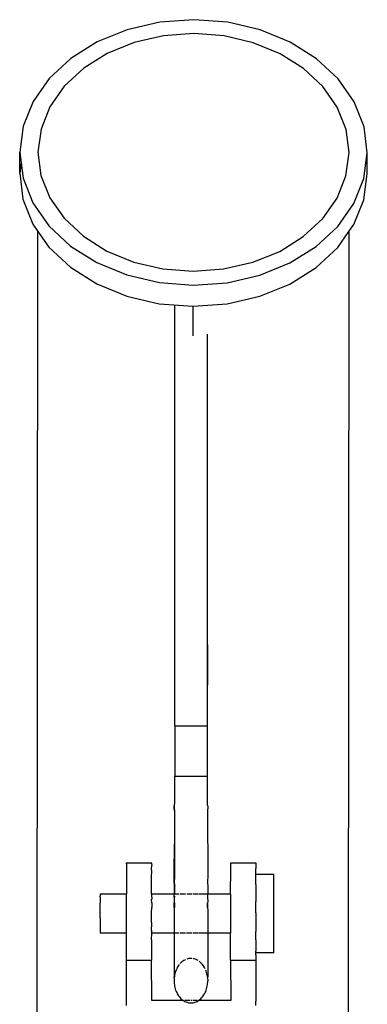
# Model space of a CAD drawing. Extents: x -136 to 122, y -103 to 87.
# Tile 7 of 8: x -6.93 to -4.28, y 79.79 to 87.31. Entities that reach past the tile are written whole.
import ezdxf

# ---------------------------------------------------------------- set-up
doc = ezdxf.new("R2010")
doc.units = 0
doc.header["$MEASUREMENT"] = 0
doc.layers.get('0').update_dxf_attribs({"linetype": 'CONTINUOUS'})

msp = doc.modelspace()

# ---------------------------------------------------------------- linework, layer by layer
for p, q in [((-5.8613, 87.2913), (-6.1104, 87.2339)), ((-5.6024, 87.3104), (-5.8613, 87.2913)), ((-5.3436, 87.2905), (-5.6024, 87.3104)), ((-5.0948, 87.2324), (-5.3436, 87.2905)), ((-6.1104, 87.2339), (-6.34, 87.1406)), ((-5.6026, 87.2038), (-5.8343, 87.1867)), ((-5.371, 87.186), (-5.6026, 87.2038)), ((-4.8656, 87.1383), (-5.0948, 87.2324)), ((-6.34, 87.1406), (-6.5413, 87.0147)), ((-6.0572, 87.1354), (-6.2627, 87.0518)), ((-5.8343, 87.1867), (-6.0572, 87.1354)), ((-5.1483, 87.134), (-5.371, 87.186)), ((-4.9432, 87.0499), (-5.1483, 87.134)), ((-4.6647, 87.0119), (-4.8656, 87.1383)), ((-6.2627, 87.0518), (-6.4428, 86.9392)), ((-4.7635, 86.9367), (-4.9432, 87.0499)), ((-6.5413, 87.0147), (-6.7066, 86.8613)), ((-4.5, 86.858), (-4.6647, 87.0119)), ((-6.4428, 86.9392), (-6.5908, 86.8019)), ((-4.6161, 86.7989), (-4.7635, 86.9367)), ((-6.7066, 86.8613), (-6.8296, 86.6861)), ((-4.3777, 86.6825), (-4.5, 86.858)), ((-6.5908, 86.8019), (-6.7008, 86.6452)), ((-4.5066, 86.6419), (-4.6161, 86.7989)), ((-6.8296, 86.6861), (-6.9054, 86.496)), ((-4.3026, 86.4921), (-4.3777, 86.6825)), ((-6.7008, 86.6452), (-6.7687, 86.475)), ((-4.4394, 86.4715), (-4.5066, 86.6419)), ((-6.9054, 86.496), (-6.9313, 86.2982)), ((-6.7687, 86.475), (-6.7919, 86.298)), ((-4.4169, 86.2944), (-4.4394, 86.4715)), ((-4.2775, 86.2942), (-4.3026, 86.4921)), ((-6.9315, 86.137), (-6.9313, 86.2982)), ((-6.9313, 86.2982), (-6.921, 86.2169)), ((-6.7919, 86.298), (-6.7694, 86.1209)), ((-4.4401, 86.1174), (-4.4169, 86.2944)), ((-4.3034, 86.0964), (-4.2775, 86.2942)), ((-4.2776, 86.133), (-4.2775, 86.2942)), ((-6.921, 86.2169), (-6.9315, 86.137)), ((-6.921, 86.2169), (-6.9062, 86.1003)), ((-6.9315, 86.137), (-6.9064, 85.9391)), ((-6.9062, 86.1003), (-6.8311, 85.9099)), ((-6.7694, 86.1209), (-6.7022, 85.9505)), ((-4.508, 85.9472), (-4.4401, 86.1174)), ((-4.3793, 85.9062), (-4.3034, 86.0964)), ((-4.3035, 85.9352), (-4.2776, 86.133)), ((-6.9064, 85.9391), (-6.8312, 85.7487)), ((-6.7022, 85.9505), (-6.5928, 85.7934)), ((-4.618, 85.7904), (-4.508, 85.9472)), ((-4.3794, 85.745), (-4.3035, 85.9352)), ((-6.8311, 85.9099), (-6.7088, 85.7344)), ((-4.5022, 85.7311), (-4.3793, 85.9062)), ((-6.5928, 85.7934), (-6.4453, 85.6556)), ((-4.766, 85.6531), (-4.618, 85.7904)), ((-6.8312, 85.7487), (-6.7924, 85.693)), ((-6.8027, 73.8381), (-6.7924, 85.693)), ((-6.7924, 85.693), (-6.7089, 85.5732)), ((-6.7088, 85.7344), (-6.5441, 85.5804)), ((-4.6675, 85.5776), (-4.5022, 85.7311)), ((-4.5024, 85.5699), (-4.4174, 85.6908)), ((-4.4174, 85.6908), (-4.4276, 73.9696)), ((-4.4174, 85.6908), (-4.3794, 85.745)), ((-6.4453, 85.6556), (-6.2656, 85.5425)), ((-4.9461, 85.5405), (-4.766, 85.6531)), ((-6.7089, 85.5732), (-6.5442, 85.4192)), ((-6.5441, 85.5804), (-6.3432, 85.454)), ((-6.2656, 85.5425), (-6.0605, 85.4583)), ((-5.1516, 85.4569), (-4.9461, 85.5405)), ((-4.8689, 85.4518), (-4.6675, 85.5776)), ((-4.6677, 85.4164), (-4.5024, 85.5699)), ((-6.5442, 85.4192), (-6.3434, 85.2928)), ((-6.3432, 85.454), (-6.114, 85.3599)), ((-6.0605, 85.4583), (-5.8378, 85.4063)), ((-5.8378, 85.4063), (-5.6062, 85.3885)), ((-5.6062, 85.3885), (-5.3745, 85.4056)), ((-5.3745, 85.4056), (-5.1516, 85.4569)), ((-5.0984, 85.3584), (-4.8689, 85.4518)), ((-4.869, 85.2906), (-4.6677, 85.4164)), ((-6.114, 85.3599), (-5.8652, 85.3019)), ((-5.3475, 85.3011), (-5.0984, 85.3584)), ((-6.3434, 85.2928), (-6.1142, 85.1987)), ((-5.8652, 85.3019), (-5.6064, 85.282)), ((-5.6064, 85.282), (-5.3475, 85.3011)), ((-5.0986, 85.1972), (-4.869, 85.2906)), ((-6.1142, 85.1987), (-5.8654, 85.1406)), ((-5.3476, 85.1399), (-5.0986, 85.1972)), ((-5.8654, 85.1406), (-5.6065, 85.1208)), ((-5.7466, 84.9101), (-5.7467, 85.1315)), ((-5.6066, 84.8953), (-5.6068, 85.1208)), ((-5.6065, 85.1208), (-5.3476, 85.1399)), ((-5.7473, 81.9154), (-5.7466, 84.9101)), ((-5.4973, 81.9154), (-5.4966, 84.9067)), ((-5.4973, 81.9154), (-5.4948, 82.5336)), ((-5.7473, 81.9154), (-5.4973, 81.9154)), ((-5.7473, 81.9154), (-5.7473, 81.5303)), ((-5.4973, 81.5303), (-5.4973, 81.9154)), ((-5.7453, 81.8102), (-5.7452, 81.8456)), ((-5.7454, 81.6721), (-5.7453, 81.7054)), ((-5.7454, 81.6096), (-5.7454, 81.64)), ((-5.7455, 81.5303), (-5.7454, 81.5545)), ((-5.7473, 81.5303), (-5.7455, 81.5303)), ((-5.7471, 81.32), (-5.7473, 81.5303)), ((-5.7455, 81.5303), (-5.4973, 81.5303)), ((-5.4971, 81.3075), (-5.4973, 81.5303)), ((-5.7506, 81.2744), (-5.7532, 80.7538)), ((-5.7529, 81.2921), (-5.7526, 81.298)), ((-5.7526, 81.2861), (-5.7529, 81.2921)), ((-5.7526, 81.298), (-5.7518, 81.304)), ((-5.7518, 81.2802), (-5.7526, 81.2861)), ((-5.7518, 81.304), (-5.7506, 81.3098)), ((-5.7506, 81.2744), (-5.7518, 81.2802)), ((-5.7506, 81.3098), (-5.7488, 81.3156)), ((-5.7488, 81.2686), (-5.7506, 81.2744)), ((-5.7488, 81.3156), (-5.7471, 81.32)), ((-5.7488, 81.2686), (-5.7488, 81.3156)), ((-5.7471, 81.2642), (-5.7488, 81.2686)), ((-5.7467, 80.7521), (-5.7471, 81.2642)), ((-5.4971, 81.3075), (-5.4963, 81.3039)), ((-5.4963, 81.2802), (-5.4971, 81.2766)), ((-5.4971, 81.2766), (-5.4956, 80.7538)), ((-5.4963, 81.3039), (-5.4956, 81.298)), ((-5.4955, 81.2861), (-5.4963, 81.2802)), ((-5.4956, 81.298), (-5.4953, 81.2921)), ((-5.4953, 81.2921), (-5.4955, 81.2861)), ((-5.7522, 80.7302), (-5.7521, 80.8904)), ((-5.7514, 80.7361), (-5.7513, 80.8963)), ((-5.7514, 80.7123), (-5.7513, 80.8726)), ((-5.7502, 80.7419), (-5.7501, 80.9022)), ((-5.7484, 80.7477), (-5.7483, 80.908)), ((-6.1159, 80.8248), (-6.1161, 80.63)), ((-6.1157, 80.8488), (-6.1159, 80.8248)), ((-6.1158, 80.86), (-6.1158, 80.8682)), ((-6.1158, 80.8682), (-5.9238, 80.8682)), ((-6.1158, 80.86), (-6.1157, 80.8488)), ((-5.924, 80.765), (-5.9237, 80.8032)), ((-5.9239, 80.86), (-5.9238, 80.8682)), ((-5.9239, 80.86), (-5.9237, 80.8488)), ((-5.9239, 80.8248), (-5.9237, 80.8488)), ((-5.9237, 80.8032), (-5.9239, 80.8248)), ((-5.3208, 80.6299), (-5.3206, 80.8247)), ((-5.3206, 80.8247), (-5.3204, 80.8488)), ((-5.3205, 80.8681), (-5.1285, 80.8681)), ((-5.3204, 80.8488), (-5.3205, 80.8681)), ((-5.1285, 80.8681), (-5.1286, 80.8599)), ((-5.1286, 80.8599), (-5.1284, 80.8487)), ((-5.1284, 80.8487), (-5.1286, 80.8247)), ((-5.1284, 80.8032), (-5.1286, 80.8247)), ((-5.1284, 80.7796), (-5.1284, 80.8032)), ((-5.9241, 80.6847), (-5.924, 80.765)), ((-5.7532, 80.7538), (-5.7514, 80.7361)), ((-5.7522, 80.7302), (-5.7524, 80.7242)), ((-5.7524, 80.7242), (-5.7522, 80.7183)), ((-5.7514, 80.7361), (-5.7522, 80.7302)), ((-5.7502, 80.7419), (-5.7514, 80.7361)), ((-5.7484, 80.7477), (-5.7502, 80.7419)), ((-5.7467, 80.7521), (-5.7484, 80.7477)), ((-5.7484, 80.7007), (-5.7484, 80.7477)), ((-5.4956, 80.7538), (-5.4967, 80.7396)), ((-5.4959, 80.7361), (-5.4967, 80.7396)), ((-5.4951, 80.7301), (-5.4959, 80.7361)), ((-5.4949, 80.7242), (-5.4951, 80.7301)), ((-5.4951, 80.7182), (-5.4949, 80.7242)), ((-5.1287, 80.7649), (-5.1286, 80.7736)), ((-5.1286, 80.7475), (-5.1287, 80.7649)), ((-5.1287, 80.7032), (-5.1286, 80.7475)), ((-5.1286, 80.7736), (-5.1284, 80.7796)), ((-4.9914, 80.7796), (-5.1284, 80.7796)), ((-4.9916, 80.7032), (-4.9913, 80.7315)), ((-4.9915, 80.7736), (-4.9914, 80.7796)), ((-4.9914, 80.7653), (-4.9915, 80.7736)), ((-4.9915, 80.7475), (-4.9914, 80.7653)), ((-4.9913, 80.7315), (-4.9915, 80.7475)), ((-5.9239, 80.63), (-5.9241, 80.6847)), ((-5.7532, 80.6967), (-5.7533, 80.63)), ((-5.7514, 80.7123), (-5.7532, 80.6967)), ((-5.7522, 80.7183), (-5.7514, 80.7123)), ((-5.7514, 80.7123), (-5.7501, 80.7065)), ((-5.7501, 80.7065), (-5.7484, 80.7007)), ((-5.7484, 80.7007), (-5.7466, 80.6963)), ((-5.7466, 80.63), (-5.7466, 80.6963)), ((-5.4967, 80.7087), (-5.4959, 80.7123)), ((-5.4967, 80.7087), (-5.4957, 80.6967)), ((-5.4959, 80.7123), (-5.4951, 80.7182)), ((-5.4957, 80.6967), (-5.4957, 80.6358)), ((-5.1287, 80.7032), (-5.1288, 80.6846)), ((-5.1288, 80.6846), (-5.1287, 80.6437)), ((-4.9913, 80.6806), (-4.9916, 80.7032)), ((-4.9916, 80.6437), (-4.9913, 80.6806)), ((-6.3161, 80.5918), (-6.3162, 80.562)), ((-6.3161, 80.63), (-6.3161, 80.627)), ((-6.1161, 80.63), (-6.3161, 80.63)), ((-6.3161, 80.627), (-6.3161, 80.6139)), ((-6.316, 80.6059), (-6.3161, 80.6139)), ((-6.316, 80.6059), (-6.3161, 80.5918)), ((-6.1161, 80.3305), (-6.1161, 80.63)), ((-5.9241, 80.5893), (-5.9238, 80.5918)), ((-5.9236, 80.562), (-5.9241, 80.5893)), ((-5.9239, 80.63), (-5.9236, 80.6269)), ((-5.7533, 80.63), (-5.9239, 80.63)), ((-5.9236, 80.6059), (-5.9238, 80.5918)), ((-5.9236, 80.6059), (-5.9236, 80.6269)), ((-5.7466, 80.63), (-5.7533, 80.63)), ((-5.7525, 80.6269), (-5.7533, 80.63)), ((-5.7525, 80.6059), (-5.7533, 80.572)), ((-5.7533, 80.572), (-5.7525, 80.562)), ((-5.7525, 80.6059), (-5.7525, 80.6269)), ((-5.7127, 80.63), (-5.7466, 80.63)), ((-5.7466, 80.6269), (-5.7466, 80.63)), ((-5.7466, 80.6059), (-5.7466, 80.6139)), ((-5.6644, 80.63), (-5.7067, 80.63)), ((-5.6165, 80.6299), (-5.6566, 80.63)), ((-5.5698, 80.6299), (-5.6085, 80.6299)), ((-5.5158, 80.6299), (-5.5625, 80.6299)), ((-5.4966, 80.6299), (-5.5117, 80.6299)), ((-5.4957, 80.6358), (-5.4966, 80.6299)), ((-5.4949, 80.6269), (-5.4966, 80.6299)), ((-5.4966, 80.6299), (-5.4966, 80.6059)), ((-5.3208, 80.6299), (-5.4966, 80.6299)), ((-5.4966, 80.6059), (-5.4957, 80.572)), ((-5.4957, 80.572), (-5.4965, 80.562)), ((-5.495, 80.6059), (-5.4949, 80.6139)), ((-5.3208, 80.6299), (-5.3208, 80.3305)), ((-5.1287, 80.6437), (-5.1288, 80.5893)), ((-5.1288, 80.5893), (-5.1288, 80.5731)), ((-5.1288, 80.4961), (-5.1288, 80.5731)), ((-4.9913, 80.6161), (-4.9916, 80.6437)), ((-4.9916, 80.5731), (-4.9913, 80.6161)), ((-4.9913, 80.5423), (-4.9916, 80.5731)), ((-6.316, 80.5482), (-6.3162, 80.562)), ((-6.3162, 80.5267), (-6.316, 80.5482)), ((-6.3162, 80.4492), (-6.3162, 80.5267)), ((-5.924, 80.4882), (-5.9235, 80.5267)), ((-5.9236, 80.562), (-5.9238, 80.5482)), ((-5.9238, 80.5482), (-5.9235, 80.5267)), ((-5.7526, 80.5267), (-5.7533, 80.5066)), ((-5.7533, 80.5066), (-5.7533, 80.3755)), ((-5.7526, 80.5267), (-5.7525, 80.562)), ((-5.7465, 80.5267), (-5.7465, 80.562)), ((-5.4965, 80.5267), (-5.4965, 80.562)), ((-5.4965, 80.5267), (-5.4957, 80.5066)), ((-5.4957, 80.5066), (-5.4958, 80.3755)), ((-5.495, 80.5267), (-5.495, 80.562)), ((-5.1288, 80.4854), (-5.1288, 80.4961)), ((-4.9917, 80.4961), (-4.9913, 80.5423)), ((-4.9913, 80.4642), (-4.9917, 80.4961)), ((-6.3162, 80.4492), (-6.316, 80.4123)), ((-5.9242, 80.4854), (-5.924, 80.4882)), ((-5.9239, 80.4123), (-5.9242, 80.4854)), ((-5.1288, 80.4854), (-5.1288, 80.4181)), ((-4.9917, 80.4181), (-4.9913, 80.4642)), ((-6.316, 80.4123), (-6.3161, 80.3377)), ((-5.9239, 80.3985), (-5.9242, 80.3801)), ((-5.9239, 80.3546), (-5.9242, 80.3801)), ((-5.9239, 80.4123), (-5.9239, 80.3985)), ((-5.9239, 80.3546), (-5.9239, 80.3377)), ((-5.7533, 80.3755), (-5.7527, 80.3305)), ((-5.4958, 80.3755), (-5.4951, 80.3305)), ((-5.1288, 80.4181), (-5.1289, 80.38)), ((-5.1289, 80.38), (-5.1288, 80.3443)), ((-4.9913, 80.3872), (-4.9917, 80.4181)), ((-4.9917, 80.3443), (-4.9913, 80.3872)), ((-6.3161, 80.3377), (-6.3162, 80.3305)), ((-6.1161, 80.3305), (-6.3162, 80.3305)), ((-6.1161, 80.1246), (-6.1161, 80.3305)), ((-5.9242, 80.2804), (-5.9235, 80.3305)), ((-5.9242, 80.2804), (-5.9241, 80.1245)), ((-5.9235, 80.3305), (-5.9239, 80.3377)), ((-5.7527, 80.3305), (-5.9235, 80.3305)), ((-5.7527, 80.3305), (-5.7533, 80.3121)), ((-5.7533, 80.3121), (-5.7533, 80.1952)), ((-5.7128, 80.3305), (-5.7527, 80.3305)), ((-5.6644, 80.3305), (-5.7067, 80.3305)), ((-5.6166, 80.3305), (-5.6567, 80.3305)), ((-5.5698, 80.3305), (-5.6085, 80.3305)), ((-5.5159, 80.3305), (-5.5626, 80.3305)), ((-5.4951, 80.3305), (-5.5118, 80.3305)), ((-5.4951, 80.3305), (-5.4958, 80.312)), ((-5.4958, 80.312), (-5.4958, 80.1952)), ((-5.3208, 80.3305), (-5.4951, 80.3305)), ((-5.3208, 80.1245), (-5.3208, 80.3305)), ((-5.1289, 80.2804), (-5.1288, 80.3443)), ((-5.1289, 80.2804), (-5.1287, 80.1951)), ((-4.9914, 80.3166), (-4.9917, 80.3443)), ((-4.9917, 80.2797), (-4.9914, 80.3166)), ((-4.9914, 80.2571), (-4.9917, 80.2797)), ((-5.7533, 80.1952), (-5.7528, 80.1859)), ((-5.4958, 80.1952), (-5.4952, 80.1859)), ((-5.1287, 80.1951), (-5.1289, 80.1932)), ((-4.9916, 80.2288), (-4.9914, 80.2571)), ((-4.9915, 80.2128), (-4.9916, 80.2288)), ((-4.9916, 80.195), (-4.9915, 80.2128)), ((-4.9915, 80.1868), (-4.9916, 80.195)), ((-6.1157, 79.7773), (-6.1161, 80.1246)), ((-6.1161, 80.1246), (-5.9241, 80.1245)), ((-5.9238, 79.8159), (-5.9241, 80.1245)), ((-5.7528, 80.1859), (-5.7533, 80.1438)), ((-5.7533, 80.1438), (-5.7528, 80.1337)), ((-5.7528, 80.1337), (-5.7533, 80.0983)), ((-5.6791, 80.1215), (-5.6863, 80.1166)), ((-5.6717, 80.1257), (-5.6791, 80.1215)), ((-5.6644, 80.1291), (-5.6717, 80.1257)), ((-5.6484, 80.1346), (-5.6563, 80.1323)), ((-5.6404, 80.1363), (-5.6484, 80.1346)), ((-5.6323, 80.1373), (-5.6404, 80.1363)), ((-5.6243, 80.1376), (-5.6323, 80.1373)), ((-5.6166, 80.1373), (-5.6243, 80.1376)), ((-5.6001, 80.1346), (-5.6081, 80.1363)), ((-5.5922, 80.1323), (-5.6001, 80.1346)), ((-5.5845, 80.1293), (-5.5922, 80.1323)), ((-5.5769, 80.1257), (-5.5845, 80.1293)), ((-5.5698, 80.1217), (-5.5769, 80.1257)), ((-5.4952, 80.1859), (-5.4957, 80.1438)), ((-5.4957, 80.1438), (-5.4953, 80.1337)), ((-5.4953, 80.1337), (-5.4957, 80.0983)), ((-5.3208, 80.1245), (-5.1288, 80.1245)), ((-5.3208, 80.1245), (-5.3205, 79.8159)), ((-5.1281, 80.1807), (-5.1289, 80.1932)), ((-5.1281, 80.1666), (-5.1288, 80.1245)), ((-5.1288, 80.1245), (-5.1284, 79.8124)), ((-5.1281, 80.1666), (-5.1281, 80.1807)), ((-4.9916, 80.1807), (-5.1281, 80.1807)), ((-4.9916, 80.1807), (-4.9915, 80.1868)), ((-5.7533, 80.0983), (-5.7529, 80.0874)), ((-5.7529, 80.0874), (-5.7532, 80.0597)), ((-5.7532, 80.0597), (-5.7529, 80.0477)), ((-5.7529, 80.0477), (-5.7532, 80.0249)), ((-5.7371, 80.0495), (-5.7408, 80.04)), ((-5.733, 80.0587), (-5.7371, 80.0495)), ((-5.7285, 80.0676), (-5.733, 80.0587)), ((-5.7235, 80.076), (-5.7285, 80.0676)), ((-5.7181, 80.084), (-5.7235, 80.076)), ((-5.7128, 80.0911), (-5.7181, 80.084)), ((-5.7, 80.1052), (-5.7064, 80.0986)), ((-5.6933, 80.1112), (-5.7, 80.1052)), ((-5.6863, 80.1166), (-5.6933, 80.1112)), ((-5.5553, 80.1112), (-5.5622, 80.1166)), ((-5.5486, 80.1052), (-5.5553, 80.1112)), ((-5.5422, 80.0986), (-5.5486, 80.1052)), ((-5.5361, 80.0915), (-5.5422, 80.0986)), ((-5.5304, 80.084), (-5.5361, 80.0915)), ((-5.525, 80.076), (-5.5304, 80.084)), ((-5.5201, 80.0675), (-5.525, 80.076)), ((-5.5158, 80.0593), (-5.5201, 80.0675)), ((-5.5078, 80.04), (-5.5114, 80.0495)), ((-5.4957, 80.0983), (-5.4953, 80.0874)), ((-5.4953, 80.0874), (-5.4957, 80.0596)), ((-5.4957, 80.0596), (-5.4953, 80.0477)), ((-5.4953, 80.0477), (-5.4957, 80.0249)), ((-5.7532, 80.0249), (-5.7529, 80.0154)), ((-5.7529, 80.0154), (-5.7532, 79.9979)), ((-5.753, 79.991), (-5.7532, 79.9979)), ((-5.7521, 79.9889), (-5.7532, 79.9792)), ((-5.7532, 79.9792), (-5.753, 79.975)), ((-5.753, 79.975), (-5.7531, 79.969)), ((-5.7531, 79.969), (-5.7531, 79.9676)), ((-5.7508, 79.9995), (-5.753, 79.991)), ((-5.753, 79.991), (-5.7521, 79.9889)), ((-5.749, 80.0099), (-5.7508, 79.9995)), ((-5.7468, 80.0202), (-5.749, 80.0099)), ((-5.744, 80.0302), (-5.7468, 80.0202)), ((-5.7408, 80.04), (-5.744, 80.0302)), ((-5.5045, 80.0302), (-5.5078, 80.04)), ((-5.5018, 80.0201), (-5.5045, 80.0302)), ((-5.4996, 80.0099), (-5.5018, 80.0201)), ((-5.4978, 79.9995), (-5.4996, 80.0099)), ((-5.4956, 79.9979), (-5.4978, 79.9995)), ((-5.4965, 79.9889), (-5.4954, 79.991)), ((-5.4956, 79.9792), (-5.4965, 79.9889)), ((-5.4957, 80.0249), (-5.4954, 80.0154)), ((-5.4954, 80.0154), (-5.4956, 79.9979)), ((-5.4954, 79.991), (-5.4956, 79.9979)), ((-5.4956, 79.9792), (-5.4955, 79.975)), ((-5.4955, 79.975), (-5.4956, 79.969)), ((-5.4956, 79.969), (-5.4955, 79.9676)), ((-5.7531, 79.9676), (-5.7529, 79.9584)), ((-5.7529, 79.9584), (-5.7528, 79.9569)), ((-5.7528, 79.9569), (-5.7521, 79.9463)), ((-5.7521, 79.9463), (-5.7508, 79.9358)), ((-5.7508, 79.9358), (-5.749, 79.9253)), ((-5.749, 79.9253), (-5.7468, 79.9151)), ((-5.7468, 79.9151), (-5.744, 79.905)), ((-5.744, 79.905), (-5.7408, 79.8952)), ((-5.7408, 79.8952), (-5.7372, 79.8857)), ((-5.5115, 79.8857), (-5.5078, 79.8952)), ((-5.5078, 79.8952), (-5.5046, 79.905)), ((-5.5046, 79.905), (-5.5018, 79.9151)), ((-5.5018, 79.9151), (-5.4996, 79.9253)), ((-5.4996, 79.9253), (-5.4978, 79.9357)), ((-5.4978, 79.9357), (-5.4965, 79.9463)), ((-5.4965, 79.9463), (-5.4958, 79.9569)), ((-5.4958, 79.9569), (-5.4955, 79.9676)), ((-5.7372, 79.8857), (-5.733, 79.8765)), ((-5.733, 79.8765), (-5.7285, 79.8677)), ((-5.7285, 79.8677), (-5.7235, 79.8592)), ((-5.7235, 79.8592), (-5.7182, 79.8512)), ((-5.7182, 79.8512), (-5.7125, 79.8437)), ((-5.7125, 79.8437), (-5.7064, 79.8366)), ((-5.7064, 79.8366), (-5.7, 79.8301)), ((-5.7, 79.8301), (-5.6933, 79.8241)), ((-5.6933, 79.8241), (-5.6864, 79.8186)), ((-5.6864, 79.8186), (-5.6823, 79.8159)), ((-5.5663, 79.8159), (-5.5623, 79.8186)), ((-5.5623, 79.8186), (-5.5553, 79.8241)), ((-5.5553, 79.8241), (-5.5486, 79.8301)), ((-5.5486, 79.8301), (-5.5422, 79.8366)), ((-5.5422, 79.8366), (-5.5362, 79.8437)), ((-5.5362, 79.8437), (-5.5304, 79.8512)), ((-5.5304, 79.8512), (-5.5251, 79.8592)), ((-5.5251, 79.8592), (-5.5201, 79.8677)), ((-5.5201, 79.8677), (-5.5156, 79.8765)), ((-5.5156, 79.8765), (-5.5115, 79.8857)), ((-5.6823, 79.8159), (-5.9238, 79.8159)), ((-5.6796, 79.8159), (-5.6823, 79.8159)), ((-5.6796, 79.8159), (-5.6792, 79.8138)), ((-5.6792, 79.8138), (-5.6717, 79.8095)), ((-5.6325, 79.8159), (-5.6717, 79.8159)), ((-5.6717, 79.8095), (-5.6641, 79.8059)), ((-5.6641, 79.8059), (-5.6563, 79.8029)), ((-5.6563, 79.8029), (-5.6485, 79.8006)), ((-5.6485, 79.8006), (-5.6405, 79.7989)), ((-5.6405, 79.7989), (-5.6324, 79.7979)), ((-5.6324, 79.7979), (-5.6243, 79.7976)), ((-5.6243, 79.7976), (-5.6162, 79.7979)), ((-5.6164, 79.8159), (-5.6242, 79.8159)), ((-5.6162, 79.7979), (-5.6082, 79.7989)), ((-5.577, 79.8159), (-5.6083, 79.8159)), ((-5.6082, 79.7989), (-5.6002, 79.8006)), ((-5.6002, 79.8006), (-5.5923, 79.8029)), ((-5.5923, 79.8029), (-5.5845, 79.8059)), ((-5.5845, 79.8059), (-5.5769, 79.8095)), ((-5.5769, 79.8095), (-5.5695, 79.8138)), ((-5.5695, 79.8138), (-5.5691, 79.8159)), ((-5.5663, 79.8159), (-5.5691, 79.8159)), ((-5.3205, 79.8159), (-5.5663, 79.8159)), ((-5.1285, 79.7772), (-5.1284, 79.8124))]:
    msp.add_line(p, q)

doc.saveas('drawing.dxf')
